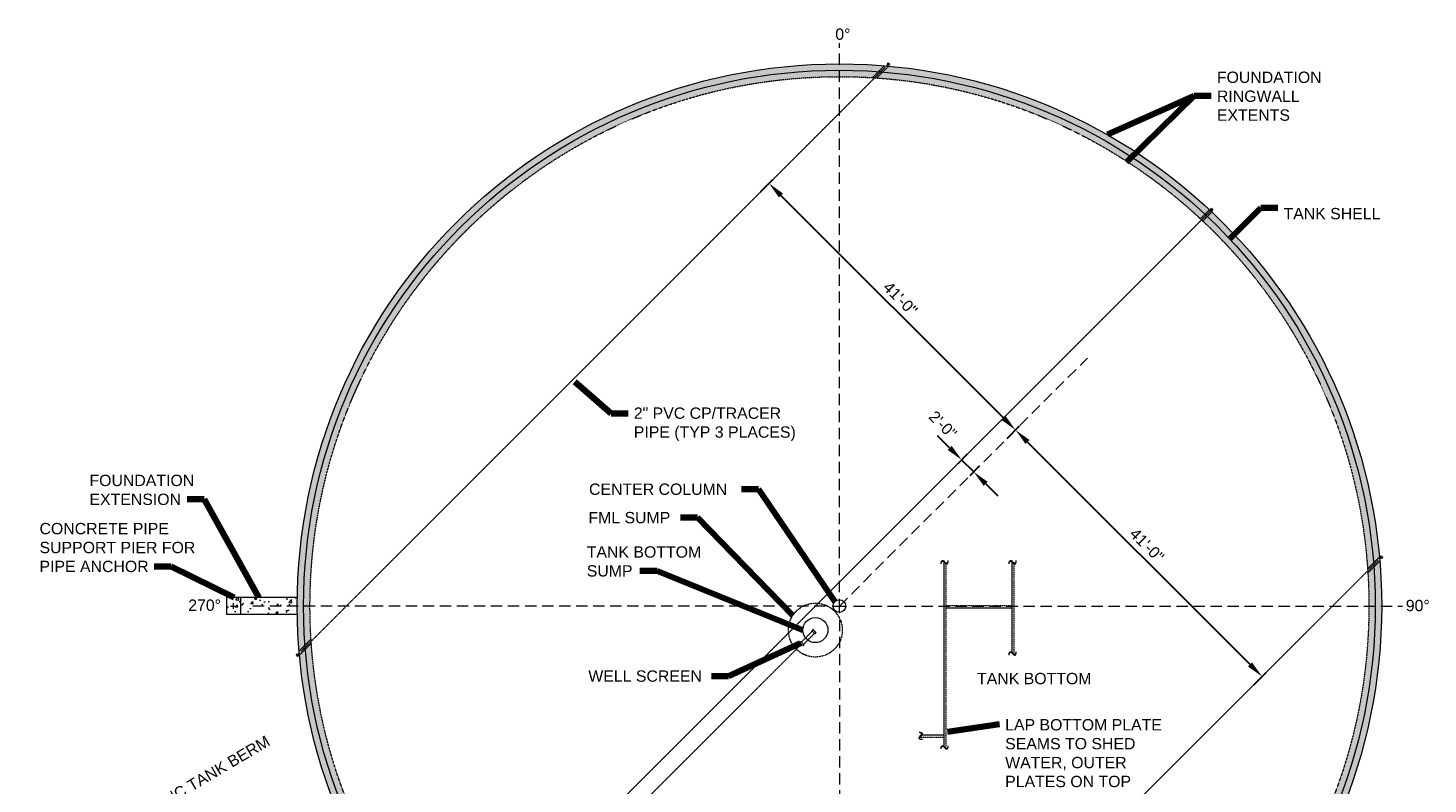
# Model space of a CAD drawing. Header units: inches. Extents: x -1659 to 2136, y -2299 to 1081.
# Tile 3 of 3: x 160 to 2136, y 9 to 1076. Entities that reach past the tile are written whole.
import ezdxf

# ---------------------------------------------------------------- set-up
doc = ezdxf.new("R2010")
doc.units = ezdxf.units.IN
doc.header["$MEASUREMENT"] = 0
doc.linetypes.add('( Dashed )', pattern=[9, 6, -3])
doc.linetypes.add('HIDDEN', pattern=[0.19685, 0.15748, -0.03937])
doc.layers.get('DefPoints').update_dxf_attribs({"lineweight": 0})
for name, color, linetype, lineweight in [('G-ANNO-DIMS', 2, 'Continuous', 0), ('G-ANNO-MASK', 1, 'Continuous', 0), ('G-ANNO-NOTE', 4, 'Continuous', 30), ('G-ANNO-PATT', 250, 'Continuous', 0), ('G-GRID-COOR', 2, 'Continuous', 13), ('M-DETL LGHT', 3, 'Continuous', 0), ('M-DETL-LGHT', 3, 'Continuous', 0), ('M-DETL-MEDM', 5, 'Continuous', 0), ('M-DETL-MLGT', 2, 'Continuous', 0)]:
    doc.layers.add(name, color=color, linetype=linetype, lineweight=lineweight)
doc.styles.add("AEC_AC_12ArchDims-CC_3-32_1'", font='arial.ttf', dxfattribs={"height": 16})
doc.styles.add("AEC_AC_51Text-LeftTop_3-32_1'", font='arial.ttf', dxfattribs={"height": 16})
doc.styles.add('ROMANS', font='romans.shx', dxfattribs={"width": 0.8, "height": 0.125})
doc.dimstyles.new("AEC_AC_12_Arch-Dims_3-32_1'", dxfattribs={"dimtxt": 16, "dimasz": 24, "dimexe": 8, "dimexo": 8, "dimgap": 8, "dimtad": 1, "dimdec": 4, "dimzin": 15, "dimdsep": 46, "dimlunit": 4, "dimtxsty": "AEC_AC_12ArchDims-CC_3-32_1'", "dimcen": 0.09, "dimclrd": 256, "dimclre": 256, "dimazin": 2, "dimtfac": 0.7, "dimtdec": 4, "dimtix": 1, "dimtmove": 1, "dimatfit": 3, "dimfxl": 1, "dimfrac": 1, "dimtolj": 1, "dimtzin": 15, "dimlwd": 30, "dimlwe": 30, "dimarcsym": 0})
doc.dimstyles.new("AEC_AC_51_Notes_3-32_1'", dxfattribs={"dimtxt": 16, "dimasz": 24, "dimexe": 8, "dimexo": 8, "dimgap": 8, "dimtad": 1, "dimjust": 1, "dimdec": 3, "dimzin": 15, "dimdsep": 46, "dimlunit": 5, "dimtxsty": "AEC_AC_51Text-LeftTop_3-32_1'", "dimcen": 0.09, "dimclrd": 256, "dimclre": 256, "dimazin": 2, "dimtfac": 0.7, "dimtdec": 3, "dimtmove": 1, "dimatfit": 1, "dimfxl": 1, "dimfrac": 1, "dimtolj": 1, "dimtzin": 15, "dimlwd": 30, "dimlwe": 30, "dimarcsym": 0})

# ---------------------------------------------------------------- blocks, each defined once
blk = doc.blocks.new('*D37')
at = {"layer": 'DefPoints', "color": 0, "transparency": 16777216}
for p in [(1205.8, 856.5), (1188.3, 839), (1536.1, 491.1)]:
    blk.add_point(p, dxfattribs=at)
at = {"layer": 'G-ANNO-DIMS', "lineweight": 30, "transparency": 16777216}
for p, q in [((1193.9, 844.6), (1211.4, 862.1)), ((1536.7, 525.6), (1222.7, 839.5)), ((1541.8, 496.8), (1559.3, 514.3))]:
    blk.add_line(p, q, dxfattribs=at)
at = {"layer": 'G-ANNO-DIMS', "transparency": 16777216}
for points in [[(1225.6, 842.3), (1219.9, 836.7), (1205.8, 856.5)], [(1539.5, 528.4), (1533.8, 522.8), (1553.6, 508.6)]]:
    blk.add_solid(points, dxfattribs=at)
at = {"layer": 'G-ANNO-DIMS', "color": 0, "lineweight": 30, "transparency": 16777216, "insert": (1391.1, 694), "char_height": 16, "attachment_point": 5, "rotation": 315.0005, "style": "AEC_AC_12ArchDims-CC_3-32_1'"}
blk.add_mtext('\\A1;41\'-0"', dxfattribs=at)
blk = doc.blocks.new('*D38')
at = {"layer": 'DefPoints', "color": 0, "transparency": 16777216}
for p in [(1536.1, 491.1), (1901.5, 160.7), (1884, 143.2)]:
    blk.add_point(p, dxfattribs=at)
at = {"layer": 'G-ANNO-DIMS', "lineweight": 30, "transparency": 16777216}
for p, q in [((1541.8, 496.8), (1559.3, 514.3)), ((1570.6, 491.6), (1884.5, 177.7)), ((1889.7, 148.9), (1907.2, 166.4))]:
    blk.add_line(p, q, dxfattribs=at)
at = {"layer": 'G-ANNO-DIMS', "transparency": 16777216}
for points in [[(1573.4, 494.5), (1567.8, 488.8), (1553.6, 508.6)], [(1887.4, 180.5), (1881.7, 174.9), (1901.5, 160.7)]]:
    blk.add_solid(points, dxfattribs=at)
at = {"layer": 'G-ANNO-DIMS', "color": 0, "lineweight": 30, "transparency": 16777216, "insert": (1739, 346.1), "char_height": 16, "attachment_point": 5, "rotation": 314.9996, "style": "AEC_AC_12ArchDims-CC_3-32_1'"}
blk.add_mtext('\\A1;41\'-0"', dxfattribs=at)
blk = doc.blocks.new('*D39')
at = {"layer": 'DefPoints', "color": 0, "transparency": 16777216}
for p in [(1491.1, 480), (1477.6, 466.5), (1508.1, 463)]:
    blk.add_point(p, dxfattribs=at)
at = {"layer": 'G-ANNO-DIMS', "lineweight": 30, "transparency": 16777216}
for p, q in [((1460.7, 483.5), (1443.7, 500.4)), ((1485.5, 474.4), (1472, 460.8)), ((1494.6, 449.5), (1477.6, 466.5)), ((1502.5, 457.4), (1489, 443.9)), ((1511.6, 432.6), (1528.6, 415.6))]:
    blk.add_line(p, q, dxfattribs=at)
at = {"layer": 'G-ANNO-DIMS', "transparency": 16777216}
for points in [[(1463.5, 486.3), (1457.8, 480.6), (1477.6, 466.5)], [(1514.4, 435.4), (1508.8, 429.7), (1494.6, 449.5)]]:
    blk.add_solid(points, dxfattribs=at)
at = {"layer": 'G-ANNO-DIMS', "color": 0, "lineweight": 30, "transparency": 16777216, "insert": (1451.1, 515.9), "char_height": 16, "attachment_point": 5, "rotation": 315.0005, "style": "AEC_AC_12ArchDims-CC_3-32_1'"}
blk.add_mtext('\\A1;2\'-0"', dxfattribs=at)
blk = doc.blocks.new('*D43')
at = {"layer": 'DefPoints', "color": 0, "transparency": 16777216}
for p in [(261.8, -182.4), (379.5, -287.1), (338.2, -311.5)]:
    blk.add_point(p, dxfattribs=at)
at = {"layer": 'G-ANNO-DIMS', "lineweight": 30, "transparency": 16777216}
for p, q in [((305.8, -43.1), (319.6, -35)), ((282.5, -170.2), (305.8, -43.1)), ((323.8, -145.7), (344.5, -133.5)), ((303.2, -158), (261.8, -182.4)), ((303.2, -158), (261.8, -182.4)), ((375.5, -280.2), (299.1, -151.1)), ((334.1, -304.7), (257.8, -175.5)), ((241.2, -194.6), (220.5, -206.8))]:
    blk.add_line(p, q, dxfattribs=at)
at = {"layer": 'G-ANNO-DIMS', "transparency": 16777216}
for points in [[(321.8, -142.3), (325.9, -149.2), (303.2, -158)], [(239.2, -191.2), (243.2, -198.1), (261.8, -182.4)]]:
    blk.add_solid(points, dxfattribs=at)
at = {"layer": 'G-ANNO-DIMS', "color": 0, "lineweight": 30, "transparency": 16777216, "insert": (412.4, 19.9), "char_height": 16, "attachment_point": 5, "rotation": 30.5926, "style": "AEC_AC_12ArchDims-CC_3-32_1'"}
blk.add_mtext('\\A1;CONC TANK BERM', dxfattribs=at)

msp = doc.modelspace()

# ---------------------------------------------------------------- hatches: boundary and pattern name
at = {"layer": 'G-ANNO-PATT', "linetype": 'Continuous', "lineweight": 13}
h = msp.add_hatch(dxfattribs=at)
h.set_pattern_fill('AR-CONC', color=256, style=0, pattern_type=2)
h.set_pattern_definition([(50, (822.67, -320.94), (35.863, -3.1376), [3.75, -41.25]), (355, (822.67, -320.94), (-6.9376, 37.6096), [3, -33]), (100.4514, (825.66, -321.202), (28.92544, 34.472), [3.187, -35.0571]), (46.1842, (822.67, -310.94), (53.3621, -8.276), [5.625, -61.875]), (96.6356, (827.12, -311.63), (46.7331, 48.706), [4.7805, -52.5857]), (351.184, (822.67, -310.94), (46.7331, 48.706), [4.5, -49.5]), (21, (827.67, -313.44), (29.84535, -20.13094), [3.75, -41.25]), (326, (827.67, -313.44), (12.1658, 36.2575), [3, -33]), (71.4514, (830.158, -315.12), (42.0111, 16.12656), [3.187, -35.0571]), (37.5, (822.671, -320.941), (0.60799, 16.64469), [0, -32.6, 0, -33.5, 0, -33.125]), (7.5, (822.67, -320.941), (13.15348, 19.72059), [0, -19.1, 0, -31.85, 0, -12.625]), (327.5, (811.52, -320.941), (26.69112, -1.12774), [0, -12.5, 0, -39, 0, -51.75]), (317.5, (806.52, -320.94), (29.1593, 5.00525), [0, -16.25, 0, -25.9, 0, -36.75])])
edge = h.paths.add_edge_path()
edge.add_arc((1305.19661, 260.17414), 765, 0, 360)
edge.add_line((1317.27142, -504.73056), (1317.27142, -504.73031))
edge.add_line((1317.27142, -504.73031), (1317.27143, -504.73056))
edge = h.paths.add_edge_path(flags=16)
edge.add_arc((1305.19661, 260.17414), 747, 0, 360)
h = msp.add_hatch(dxfattribs=at)
h.set_pattern_fill('AR-CONC', color=256, style=0, pattern_type=2)
h.set_pattern_definition([(50, (453.45, 259.097), (35.863, -3.138), [3.75, -41.25]), (355, (453.45, 259.097), (-6.938, 37.61), [3, -33]), (100.45, (456.44, 258.836), (28.925, 34.472), [3.187, -35.057]), (46.18, (453.45, 269.097), (53.36, -8.276), [5.625, -61.875]), (96.64, (457.897, 268.41), (46.733, 48.706), [4.78, -52.586]), (351.18, (453.45, 269.097), (46.733, 48.706), [4.5, -49.5]), (21, (458.45, 266.597), (29.845, -20.13), [3.75, -41.25]), (326, (458.45, 266.597), (12.166, 36.258), [3, -33]), (71.45, (460.937, 264.92), (42.01, 16.127), [3.187, -35.057]), (37.5, (453.45, 259.097), (0.608, 16.645), [0, -32.6, 0, -33.5, 0, -33.125]), (7.5, (453.45, 259.097), (13.153, 19.72), [0, -19.1, 0, -31.85, 0, -12.625]), (327.5, (442.3, 259.097), (26.691, -1.128), [0, -12.5, 0, -39, 0, -51.75]), (317.5, (437.3, 259.097), (29.16, 5.005), [0, -16.25, 0, -25.9, 0, -36.75])])
h.paths.add_polyline_path([(440.18683, 272.17414), (440.18683, 248.17414), (460.18683, 248.17414), (460.18683, 272.17414)])
h = msp.add_hatch(dxfattribs=at)
h.set_pattern_fill('AR-CONC', color=256, style=0, pattern_type=2)
h.set_pattern_definition([(50, (474.968, 263.53), (35.863, -3.138), [3.75, -41.25]), (355, (474.968, 263.53), (-6.938, 37.61), [3, -33]), (100.45, (477.957, 263.268), (28.925, 34.472), [3.187, -35.057]), (46.184, (474.97, 273.53), (53.362, -8.276), [5.625, -61.875]), (96.64, (479.415, 272.84), (46.733, 48.706), [4.78, -52.586]), (351.18, (474.97, 273.53), (46.733, 48.706), [4.5, -49.5]), (21, (479.968, 271.03), (29.845, -20.131), [3.75, -41.25]), (326, (479.968, 271.03), (12.166, 36.258), [3, -33]), (71.45, (482.455, 269.35), (42.011, 16.127), [3.187, -35.057]), (37.5, (474.968, 263.529), (0.608, 16.6447), [0, -32.6, 0, -33.5, 0, -33.125]), (7.5, (474.968, 263.53), (13.1535, 19.7206), [0, -19.1, 0, -31.85, 0, -12.625]), (327.5, (463.818, 263.529), (26.6911, -1.1277), [0, -12.5, 0, -39, 0, -51.75]), (317.5, (458.818, 263.53), (29.159, 5.005), [0, -16.25, 0, -25.9, 0, -36.75])])
h.paths.add_polyline_path([(540.29074, 248.17414, -0.0078436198), (540.29074, 272.17414), (460.18683, 272.17414), (460.18683, 248.17414)])

# ---------------------------------------------------------------- linework, layer by layer
at = {"layer": 'G-GRID-COOR', "linetype": '( Dashed )', "ltscale": 2.666667}
for p, q in [((1305.19661, 279.80654), (1305.19661, 1054.63853)), ((1305.19661, 260.17414), (1655.16, 610.14408)), ((1285.56421, 260.17414), (469.34611, 260.17414)), ((1324.82902, 260.17414), (2099.66101, 260.17414)), ((1305.19661, 240.54174), (1305.19661, -582.25926))]:
    msp.add_line(p, q, dxfattribs=at)
at = {"layer": 'G-GRID-COOR', "linetype": 'Continuous', "ltscale": 2.666667}
for p, q in [((446.18683, 260.17414), (454.18683, 260.17414)), ((450.18683, 256.17414), (450.18683, 264.17414)), ((1295.09661, 260.17414), (1315.29661, 260.17414)), ((1305.19661, 250.07414), (1305.19661, 270.27414))]:
    msp.add_line(p, q, dxfattribs=at)
at = {"layer": 'M-DETL LGHT'}
for p, q in [((1373.60474, 1024.32579), (1371.56847, 1022.28947)), ((1373.90116, 1026.87624), (1372.47773, 1025.45278)), ((1372.47773, 1025.45278), (1374.72202, 1023.20853)), ((1373.90116, 1026.87624), (1376.14546, 1024.63199)), ((1376.14546, 1024.63199), (1374.72202, 1023.20853)), ((2069.34812, 328.58381), (2067.31181, 326.54753)), ((2069.65431, 331.12452), (2068.23086, 329.70109)), ((2070.47512, 327.45679), (2068.23086, 329.70109)), ((2071.89857, 328.88023), (2069.65431, 331.12452)), ((2071.89857, 328.88023), (2070.47512, 327.45679)), ((538.4958, 191.45524), (539.91924, 192.8787)), ((538.4958, 191.45524), (540.7401, 189.21099)), ((539.91924, 192.8787), (542.16353, 190.63445)), ((540.7401, 189.21099), (542.16353, 190.63445)), ((543.08253, 193.78802), (541.04625, 191.75171))]:
    msp.add_line(p, q, dxfattribs=at)
for centre, radius in [((1305.19661, 260.17414), 765), ((1271.25549, 226.23302), 17.7165)]:
    msp.add_circle(centre, radius, dxfattribs=at)
at = {"layer": 'M-DETL LGHT', "linetype": 'HIDDEN'}
for centre, radius in [((1305.19661, 260.17414), 747), ((1271.25549, 226.23302), 38)]:
    msp.add_circle(centre, radius, dxfattribs=at)
at = {"layer": 'M-DETL-LGHT'}
for p, q in [((1828.8914, 820.0515), (1828.4829, 819.64299)), ((1828.4829, 819.64299), (1830.72717, 817.39872)), ((1829.90634, 821.06644), (1828.8914, 820.0515)), ((1829.90634, 821.06644), (1832.15062, 818.82216)), ((1831.13646, 817.80801), (1830.72717, 817.39872)), ((1832.15062, 818.82216), (1831.13646, 817.80801)), ((540.29074, 272.17414), (440.18683, 272.17414)), ((440.18683, 272.17414), (440.18683, 248.17414)), ((460.18683, 272.17414), (460.18683, 248.17414)), ((540.29074, 248.17414), (440.18683, 248.17414))]:
    msp.add_line(p, q, dxfattribs=at)
at = {"layer": 'M-DETL-LGHT', "color": 3}
msp.add_circle((1305.19661, 260.17414), 9, dxfattribs=at)
at = {"layer": 'M-DETL-MEDM'}
msp.add_circle((1305.19661, 260.17414), 756, dxfattribs=at)
at = {"layer": 'M-DETL-MLGT', "linetype": 'HIDDEN'}
for p, q in [((1369.46693, 1020.1879), (545.56636, 196.2719)), ((1351.81162, 1005.71827), (1368.6325, 1022.53947)), ((1357.77847, 1005.32121), (1374.48665, 1022.0297)), ((1829.62723, 818.49867), (746.88206, -264.26677)), ((1814.54501, 806.59267), (1827.28059, 819.32825)), ((1817.82912, 803.51282), (1830.56229, 816.24599)), ((2065.02463, 324.26038), (1240.30312, -500.449)), ((2050.34357, 312.75749), (2067.05203, 329.46571)), ((2050.74064, 306.79064), (2067.56181, 323.61156)), ((1548.45235, 260.34555), (1455.45235, 260.34555)), ((1266.90345, 224.84323), (1251.48604, 209.42496)), ((1270.08497, 221.66079), (1254.66757, 206.24252)), ((1267.75086, 227.10118), (1266.19832, 225.54856)), ((1270.79386, 220.9517), (1266.19832, 225.54856)), ((1272.34639, 222.50432), (1267.75086, 227.10118)), ((1272.34639, 222.50432), (1270.79386, 220.9517)), ((559.65336, 213.54518), (542.83248, 196.72398)), ((560.05053, 207.57834), (543.34235, 190.86985)), ((1251.52427, 206.28112), (750.87453, -294.20084)), ((1250.77904, 210.13217), (1249.2265, 208.57955)), ((1253.82204, 203.98269), (1249.2265, 208.57955)), ((1255.37457, 205.53532), (1250.77904, 210.13217)), ((1255.37457, 205.53532), (1253.82204, 203.98269)), ((1452.45235, 74.7707), (1416.76118, 74.7707))]:
    msp.add_line(p, q, dxfattribs=at)
at = {"layer": 'M-DETL-MLGT'}
for p, q in [((1548.45235, 257.34555), (1455.45235, 257.34555)), ((1452.45235, 77.7707), (1419.36192, 77.7707))]:
    msp.add_line(p, q, dxfattribs=at)
at = {"layer": 'M-DETL-MLGT', "flags": 128}
for points in [[(1452.45235, 324.60577), (1452.45235, 63.52933)], [(1548.45235, 324.63918), (1548.45235, 196.06074)]]:
    msp.add_lwpolyline(points, dxfattribs=at)
at = {"layer": 'M-DETL-MLGT', "linetype": 'HIDDEN'}
for points in [[(1455.45235, 321.98174), (1455.45235, 60.9208)], [(1551.45235, 321.98974), (1551.45235, 193.4256)]]:
    msp.add_lwpolyline(points, dxfattribs=at)

# ---------------------------------------------------------------- texts
at = {"layer": 'G-ANNO-MASK', "char_height": 16, "width": 13.1023608, "attachment_point": 5, "style": 'ROMANS'}
for insert in [(1453.70263, 323.09902), (1549.70263, 323.09902), (1549.70263, 194.52155), (1453.70263, 62.00469)]:
    msp.add_mtext('\\H1x;\\W0.8;~', dxfattribs=dict(at, insert=insert))
at = {"layer": 'G-ANNO-MASK', "insert": (1418.79824, 76.79381), "char_height": 16, "width": 13.1023608, "attachment_point": 5, "rotation": 90, "style": 'ROMANS'}
msp.add_mtext('\\H1x;\\W0.8;~', dxfattribs=at)
at = {"layer": 'G-ANNO-NOTE', "char_height": 16, "style": "AEC_AC_51Text-LeftTop_3-32_1'"}
for s, insert, attachment_point in [('0°', (1299.33303, 1075.15583, 0.01378), 1), ('TANK SHELL', (1931.76904, 813.833), 4), ('CENTER COLUMN', (951.92845, 416.85631), 7), ('FML SUMP', (951.0479, 376.73898), 7), ('270°', (386.43136, 269.42892), 1), ('90°', (2104.24225, 268.89747), 1), ('WELL SCREEN', (950.93881, 169.38973, 0.01378), 1), ('TANK BOTTOM', (1499.34879, 165.90385, 0.01378), 1)]:
    msp.add_mtext(s, dxfattribs=dict(at, insert=insert, attachment_point=attachment_point))
for s, insert, width, attachment_point in [('FOUNDATION RINGWALL EXTENTS', (1837.74687, 944.73372, 0.01378), 224.3982074, 7), ('2" PVC CP/TRACER PIPE (TYP 3 PLACES)', (1015.08157, 540.38658, 0.01378), 242.3892558, 1), ('FOUNDATION EXTENSION', (247.10783, 402.55668), 162.2300251, 7), ('CONCRETE PIPE SUPPORT PIER FOR PIPE ANCHOR', (176.61171, 307.89419), 235.8665394, 7), ('TANK BOTTOM SUMP', (948.68727, 301.60603), 177.6218397, 7), ('LAP BOTTOM PLATE SEAMS TO SHED WATER, OUTER PLATES ON TOP', (1539.03035, 4.43543, 0.01378), 247.2527576, 7)]:
    msp.add_mtext(s, dxfattribs=dict(at, insert=insert, width=width, attachment_point=attachment_point))

# ---------------------------------------------------------------- dimensions: what is measured, and where the dimension line sits
at = {"layer": 'G-ANNO-DIMS', "lineweight": 30}
for base, p2, angle, picture, middle in [((1205.76548, 856.48338), (1188.25341, 838.97098), 135.00053623, '*D37', (1391.13426, 693.98452)), ((1901.50605, 160.74421), (1883.99369, 143.2321), 314.99957887, '*D38', (1739.00488, 346.11459))]:
    dim = msp.add_linear_dim(base=base, p1=(1536.12452, 491.10637), p2=p2, angle=angle, text='41\'-0"', dimstyle="AEC_AC_12_Arch-Dims_3-32_1'", dxfattribs=at)
    dim.commit()
    dim.dimension.update_dxf_attribs({"geometry": picture, "text_midpoint": middle})
dim = msp.add_linear_dim(base=(1477.63973, 466.50458), p1=(1508.12059, 463.04457), p2=(1491.14987, 480.01497), angle=135.00053623, dimstyle="AEC_AC_12_Arch-Dims_3-32_1'", dxfattribs=at)
dim.commit()
dim.dimension.update_dxf_attribs({"geometry": '*D39', "text_midpoint": (1439.64963, 504.49397), "dimtype": 160})
dim = msp.add_linear_dim(base=(261.84574, -182.39516, 0.02391), p1=(379.53911, -287.09665, 0.02391), p2=(338.19827, -311.53833, 0.02391), angle=210.5925917, text='CONC TANK BERM', dimstyle="AEC_AC_12_Arch-Dims_3-32_1'", override={"dimtad": 0}, dxfattribs=at)
dim.commit()
dim.dimension.update_dxf_attribs({"geometry": '*D43', "text_midpoint": (326.50442, -30.8996, 0.02391), "dimtype": 160})

# ---------------------------------------------------------------- leaders
at = {"layer": 'G-ANNO-NOTE', "lineweight": 30, "annotation_type": 0, "has_hookline": 1}
for points, hookline_direction, text_width in [([(1683.36064, 925.36423, 0.01378), (1805.74687, 979.95527, 0.01378), (1829.74687, 979.95527, 0.01378)], 0, 223.11596), ([(1855.56241, 778.03456), (1899.76904, 822.10739), (1923.76904, 822.10739)], 0, 135.32333), ([(931.99919, 576.38081, 0.01378), (983.08157, 532.11219, 0.01378), (1007.08157, 532.11219, 0.01378)], 0, 226.03001), ([(1298.83265, 266.5381), (1191.0631, 425.1307), (1167.0631, 425.1307)], 1, 192.02183), ([(486.26878, 272.17414), (408.85583, 410.83107), (384.85583, 410.83107)], 1, 144.09823), ([(1239.40939, 246.96526), (1104.97927, 385.01337), (1080.97927, 385.01337)], 1, 112.68759), ([(451.43552, 272.17414), (362.40723, 316.16858), (338.40723, 316.16858)], 1, 218.53206), ([(1253.53899, 226.23302), (1047.59006, 309.88042), (1023.59006, 309.88042)], 1, 159.21419), ([(1250.06585, 207.65255, 0.01378), (1148.7044, 161.11534, 0.01378), (1124.7044, 161.11534, 0.01378)], 1, 158.12278), ([(1457.44937, 82.63007, 0.01378), (1531.03035, 93.55129, 0.01378)], 0, 218.24829)]:
    msp.add_leader(points, dimstyle="AEC_AC_51_Notes_3-32_1'", override={"dimtad": 0, "dimclrd": 0, "dimlwd": 65534}, dxfattribs=dict(at, hookline_direction=hookline_direction, text_width=text_width))
at = {"layer": 'G-ANNO-NOTE', "lineweight": 30}
msp.add_leader([(1710.17627, 886.402, 0.01378), (1805.74687, 979.95527, 0.01378)], dimstyle="AEC_AC_51_Notes_3-32_1'", override={"dimclrd": 0, "dimlwd": 65534}, dxfattribs=at)

doc.saveas('drawing.dxf')
